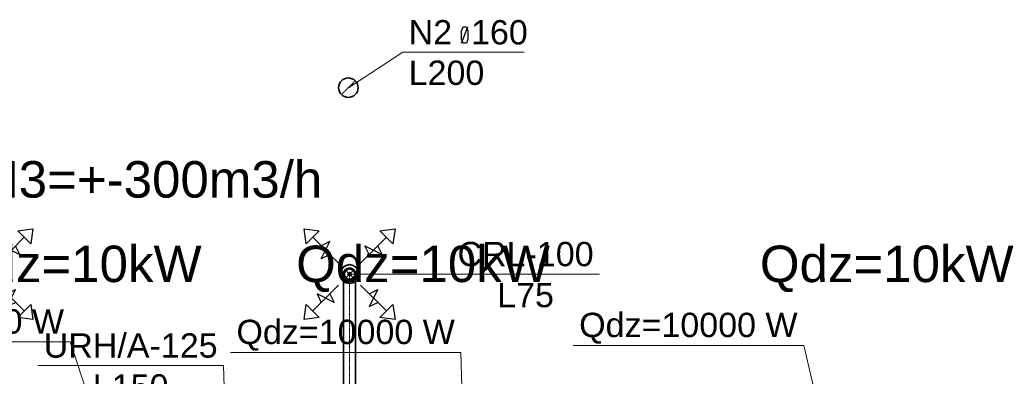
# Model space of a CAD drawing. Header units: millimetres. Extents: x -134161 to 355560, y -27497 to 30328.
# Tile 21 of 95: x -119211 to -111125, y 13648 to 16579. Entities that reach past the tile are written whole.
import ezdxf

# ---------------------------------------------------------------- set-up
doc = ezdxf.new("R2010")
doc.units = ezdxf.units.MM
for name, pattern in [('CenterLine', [17.2, 13, -2, 0.2, -2]), ('HIDDEN', [9.525, 6.35, -3.175]), ('UnderCeiling', [6.7, 4.2, -1, 0.5, -1])]:
    doc.linetypes.add(name, pattern=pattern)
doc.layers.add('AVK-K_uzdevums', color=6, linetype='CONTINUOUS', lineweight=30)
doc.layers.add('AVK-V_uzdevums', color=5, linetype='CONTINUOUS', lineweight=30)
for name, color, linetype in [('Dz1-Teksts-', 7, 'CONTINUOUS'), ('Vent-N2', 7, 'CONTINUOUS'), ('Vent-N2-Teksts-', 7, 'CONTINUOUS'), ('Vent-PN3-N-Teksts-', 7, 'CONTINUOUS'), ('Vent-PN3-P', 7, 'CONTINUOUS'), ('Vent-PN3-P-Iekarta', 7, 'CONTINUOUS'), ('Vent-PN3-P-Plusmas bulta', 7, 'CONTINUOUS'), ('Vent-PN3-P-Teksts-', 7, 'CONTINUOUS')]:
    doc.layers.add(name, color=color, linetype=linetype)
doc.styles.add('Arial', font='arial.ttf', dxfattribs={"height": 187.5})
doc.styles.add('PBL', font='arial.ttf')

# ---------------------------------------------------------------- blocks, each defined once
blk = doc.blocks.new('*U146')
at = {"layer": 'Vent-PN3-N-Teksts-', "color": 7, "linetype": 'Continuous', "lineweight": 15}
for p, q in [((14609.1, 13736.3, 2300), (13086, 13736.3, 2300)), ((14645.5, 12471, 2300), (14609.1, 13736.3, 2300))]:
    blk.add_line(p, q, dxfattribs=at)
at = {"layer": 'Vent-PN3-N-Teksts-', "color": 7, "linetype": 'Continuous', "lineweight": 25, "style": 'Arial'}
for s, p in [('URH/A-125', (13133.3, 13801.3, 2300)), ('L150', (13536.8, 13464.5, 2300))]:
    blk.add_text(s, height=200, dxfattribs=at).set_placement(p)
blk = doc.blocks.new('*U196')
at = {"layer": 'Vent-PN3-P-Teksts-', "color": 7, "linetype": 'Continuous', "lineweight": 15}
for p, q in [((15645.2, 14487.6, 2300), (16484.3, 14487.6, 2300)), ((16484.3, 14487.6, 2300), (17697, 14487.6, 2300))]:
    blk.add_line(p, q, dxfattribs=at)
at = {"layer": 'Vent-PN3-P-Teksts-', "color": 7, "linetype": 'Continuous', "lineweight": 25, "style": 'Arial'}
for s, p in [('CRL-100', (16531.5, 14552.6, 2300)), ('L75', (16857.5, 14215.8, 2300))]:
    blk.add_text(s, height=200, dxfattribs=at).set_placement(p)
blk = doc.blocks.new('*U715')
at = {"layer": 'Vent-PN3-P-Plusmas bulta', "color": 7, "linetype": 'Continuous', "lineweight": 25}
for p, q in [((12314.9, 14737.3, 2269), (12297.2, 14861, 2269)), ((12297.2, 14861, 2269), (12421, 14843.3, 2269)), ((12314.9, 14737.3, 2269), (12297.2, 14861, 2269)), ((12297.2, 14861, 2269), (12421, 14843.3, 2269)), ((12421, 14843.3, 2269), (12314.9, 14737.3, 2269)), ((12920.2, 14843.3, 2269), (13043.9, 14861, 2269)), ((12920.2, 14843.3, 2269), (13043.9, 14861, 2269)), ((13026.3, 14737.3, 2269), (12920.2, 14843.3, 2269)), ((13043.9, 14861, 2269), (13026.3, 14737.3, 2269)), ((13043.9, 14861, 2269), (13026.3, 14737.3, 2269)), ((12580.1, 14578.2, 2269), (12367.9, 14790.3, 2269)), ((12438.7, 14613.5, 2269), (12509.4, 14754.9, 2269)), ((12509.4, 14754.9, 2269), (12438.7, 14719.6, 2269)), ((12761.1, 14578.2, 2269), (12973.2, 14790.3, 2269)), ((12831.8, 14648.9, 2269), (12796.5, 14719.6, 2269)), ((12796.5, 14719.6, 2269), (12937.9, 14648.9, 2269)), ((12937.9, 14648.9, 2269), (12902.5, 14719.6, 2269)), ((12509.4, 14648.9, 2269), (12438.7, 14613.5, 2269)), ((12580.1, 14397.1, 2269), (12367.9, 14185, 2269)), ((12761.1, 14397.1, 2269), (12973.2, 14185, 2269)), ((12544.7, 14255.7, 2269), (12403.3, 14326.4, 2269)), ((12403.3, 14326.4, 2269), (12438.7, 14255.7, 2269)), ((12509.4, 14326.4, 2269), (12544.7, 14255.7, 2269)), ((12831.8, 14326.4, 2269), (12902.5, 14361.8, 2269)), ((12902.5, 14361.8, 2269), (12831.8, 14220.4, 2269)), ((12297.2, 14114.3, 2269), (12314.9, 14238, 2269)), ((12297.2, 14114.3, 2269), (12314.9, 14238, 2269)), ((12314.9, 14238, 2269), (12421, 14132, 2269)), ((12831.8, 14220.4, 2269), (12902.5, 14255.7, 2269)), ((12920.2, 14132, 2269), (13026.3, 14238, 2269)), ((13026.3, 14238, 2269), (13043.9, 14114.3, 2269)), ((13026.3, 14238, 2269), (13043.9, 14114.3, 2269)), ((12421, 14132, 2269), (12297.2, 14114.3, 2269)), ((12421, 14132, 2269), (12297.2, 14114.3, 2269)), ((13043.9, 14114.3, 2269), (12920.2, 14132, 2269)), ((13043.9, 14114.3, 2269), (12920.2, 14132, 2269))]:
    blk.add_line(p, q, dxfattribs=at)
blk = doc.blocks.new('*U718')
at = {"layer": 'Vent-PN3-P-Plusmas bulta', "color": 7, "linetype": 'Continuous', "lineweight": 25}
for p, q in [((15289.5, 14737.3, 2269), (15271.8, 14861, 2269)), ((15271.8, 14861, 2269), (15395.6, 14843.3, 2269)), ((15289.5, 14737.3, 2269), (15271.8, 14861, 2269)), ((15271.8, 14861, 2269), (15395.6, 14843.3, 2269)), ((15395.6, 14843.3, 2269), (15289.5, 14737.3, 2269)), ((15894.8, 14843.3, 2269), (16018.6, 14861, 2269)), ((15894.8, 14843.3, 2269), (16018.6, 14861, 2269)), ((16000.9, 14737.3, 2269), (15894.8, 14843.3, 2269)), ((16018.6, 14861, 2269), (16000.9, 14737.3, 2269)), ((16018.6, 14861, 2269), (16000.9, 14737.3, 2269)), ((15554.7, 14578.2, 2269), (15342.6, 14790.3, 2269)), ((15413.3, 14613.5, 2269), (15484, 14754.9, 2269)), ((15484, 14754.9, 2269), (15413.3, 14719.6, 2269)), ((15735.7, 14578.2, 2269), (15947.8, 14790.3, 2269)), ((15806.4, 14648.9, 2269), (15771.1, 14719.6, 2269)), ((15771.1, 14719.6, 2269), (15912.5, 14648.9, 2269)), ((15912.5, 14648.9, 2269), (15877.1, 14719.6, 2269)), ((15484, 14648.9, 2269), (15413.3, 14613.5, 2269)), ((15554.7, 14397.1, 2269), (15342.6, 14185, 2269)), ((15735.7, 14397.1, 2269), (15947.8, 14185, 2269)), ((15519.3, 14255.7, 2269), (15377.9, 14326.4, 2269)), ((15377.9, 14326.4, 2269), (15413.3, 14255.7, 2269)), ((15484, 14326.4, 2269), (15519.3, 14255.7, 2269)), ((15806.4, 14326.4, 2269), (15877.1, 14361.8, 2269)), ((15877.1, 14361.8, 2269), (15806.4, 14220.4, 2269)), ((15271.8, 14114.3, 2269), (15289.5, 14238, 2269)), ((15271.8, 14114.3, 2269), (15289.5, 14238, 2269)), ((15289.5, 14238, 2269), (15395.6, 14132, 2269)), ((15806.4, 14220.4, 2269), (15877.1, 14255.7, 2269)), ((15894.8, 14132, 2269), (16000.9, 14238, 2269)), ((16000.9, 14238, 2269), (16018.6, 14114.3, 2269)), ((16000.9, 14238, 2269), (16018.6, 14114.3, 2269)), ((15395.6, 14132, 2269), (15271.8, 14114.3, 2269)), ((15395.6, 14132, 2269), (15271.8, 14114.3, 2269)), ((16018.6, 14114.3, 2269), (15894.8, 14132, 2269)), ((16018.6, 14114.3, 2269), (15894.8, 14132, 2269))]:
    blk.add_line(p, q, dxfattribs=at)
blk = doc.blocks.new('*U741')
at = {"layer": 'Vent-PN3-P', "color": 5, "linetype": 'UnderCeiling', "lineweight": 35}
for p, q in [((15595.2, 14427.6, 2600), (15595.2, 12971.7, 2600)), ((15695.2, 14427.6, 2600), (15695.2, 12971.7, 2600))]:
    blk.add_line(p, q, dxfattribs=at)
at = {"layer": 'Vent-PN3-P', "color": 7, "linetype": 'CenterLine', "lineweight": 18}
blk.add_line((15645.2, 14427.6, 2600), (15645.2, 12971.7, 2600), dxfattribs=at)
blk = doc.blocks.new('*U745')
at = {"layer": 'Vent-PN3-P-Iekarta', "color": 5, "linetype": 'Continuous', "lineweight": 35}
for p, q in [((15615.3, 14559.7, 2300), (15590, 14542.8, 2300)), ((15645.2, 14565.6, 2300), (15615.3, 14559.7, 2300)), ((15675, 14559.7, 2300), (15645.2, 14565.6, 2300)), ((15700.4, 14542.8, 2300), (15675, 14559.7, 2300)), ((15573.1, 14517.5, 2300), (15567.2, 14487.6, 2300)), ((15567.2, 14487.6, 2300), (15573.1, 14457.8, 2300)), ((15590, 14542.8, 2300), (15573.1, 14517.5, 2300)), ((15599, 14506.8, 2339), (15595.2, 14487.6, 2339)), ((15599, 14506.8, 2300), (15595.2, 14487.6, 2300)), ((15595.2, 14487.6, 2339), (15599, 14468.5, 2339)), ((15595.2, 14487.6, 2300), (15599, 14468.5, 2300)), ((15609.8, 14523, 2339), (15599, 14506.8, 2339)), ((15609.8, 14523, 2300), (15599, 14506.8, 2300)), ((15605.9, 14503.9, 2290), (15602.7, 14487.6, 2290)), ((15605.9, 14503.9, 2347), (15602.7, 14487.6, 2347)), ((15602.7, 14487.6, 2290), (15605.9, 14471.4, 2290)), ((15602.7, 14487.6, 2347), (15605.9, 14471.4, 2347)), ((15615.1, 14517.7, 2290), (15605.9, 14503.9, 2290)), ((15615.1, 14517.7, 2347), (15605.9, 14503.9, 2347)), ((15626.1, 14533.8, 2339), (15609.8, 14523, 2339)), ((15626.1, 14533.8, 2300), (15609.8, 14523, 2300)), ((15628.9, 14526.9, 2290), (15615.1, 14517.7, 2290)), ((15628.9, 14526.9, 2347), (15615.1, 14517.7, 2347)), ((15645.2, 14537.6, 2339), (15626.1, 14533.8, 2339)), ((15645.2, 14537.6, 2300), (15626.1, 14533.8, 2300)), ((15645.2, 14530.1, 2290), (15628.9, 14526.9, 2290)), ((15645.2, 14530.1, 2347), (15628.9, 14526.9, 2347)), ((15634.1, 14492.2, 2284), (15633.2, 14487.6, 2284)), ((15633.2, 14487.6, 2284), (15634.1, 14483, 2284)), ((15636.7, 14496.1, 2284), (15634.1, 14492.2, 2284)), ((15634.1, 14483, 2284), (15636.7, 14479.2, 2284)), ((15640.6, 14498.7, 2284), (15636.7, 14496.1, 2284)), ((15636.7, 14479.2, 2284), (15640.6, 14476.6, 2284)), ((15645.2, 14499.6, 2284), (15640.6, 14498.7, 2284)), ((15640.6, 14476.6, 2284), (15645.2, 14475.6, 2284)), ((15664.3, 14533.8, 2339), (15645.2, 14537.6, 2339)), ((15664.3, 14533.8, 2300), (15645.2, 14537.6, 2300)), ((15661.5, 14526.9, 2290), (15645.2, 14530.1, 2290)), ((15661.5, 14526.9, 2347), (15645.2, 14530.1, 2347)), ((15649.8, 14498.7, 2284), (15645.2, 14499.6, 2284)), ((15645.2, 14475.6, 2284), (15649.8, 14476.6, 2284)), ((15653.7, 14496.1, 2284), (15649.8, 14498.7, 2284)), ((15649.8, 14476.6, 2284), (15653.7, 14479.2, 2284)), ((15656.3, 14492.2, 2284), (15653.7, 14496.1, 2284)), ((15653.7, 14479.2, 2284), (15656.3, 14483, 2284)), ((15657.2, 14487.6, 2284), (15656.3, 14492.2, 2284)), ((15656.3, 14483, 2284), (15657.2, 14487.6, 2284)), ((15675.3, 14517.7, 2290), (15661.5, 14526.9, 2290)), ((15675.3, 14517.7, 2347), (15661.5, 14526.9, 2347)), ((15680.6, 14523, 2339), (15664.3, 14533.8, 2339)), ((15680.6, 14523, 2300), (15664.3, 14533.8, 2300)), ((15684.5, 14503.9, 2290), (15675.3, 14517.7, 2290)), ((15684.5, 14503.9, 2347), (15675.3, 14517.7, 2347)), ((15691.4, 14506.8, 2339), (15680.6, 14523, 2339)), ((15691.4, 14506.8, 2300), (15680.6, 14523, 2300)), ((15687.7, 14487.6, 2290), (15684.5, 14503.9, 2290)), ((15687.7, 14487.6, 2347), (15684.5, 14503.9, 2347)), ((15684.5, 14471.4, 2290), (15687.7, 14487.6, 2290)), ((15684.5, 14471.4, 2347), (15687.7, 14487.6, 2347)), ((15695.2, 14487.6, 2339), (15691.4, 14506.8, 2339)), ((15695.2, 14487.6, 2300), (15691.4, 14506.8, 2300)), ((15691.4, 14468.5, 2339), (15695.2, 14487.6, 2339)), ((15691.4, 14468.5, 2300), (15695.2, 14487.6, 2300)), ((15717.3, 14517.5, 2300), (15700.4, 14542.8, 2300)), ((15723.2, 14487.6, 2300), (15717.3, 14517.5, 2300)), ((15717.3, 14457.8, 2300), (15723.2, 14487.6, 2300)), ((15573.1, 14457.8, 2300), (15590, 14432.5, 2300)), ((15590, 14432.5, 2300), (15615.3, 14415.6, 2300)), ((15599, 14468.5, 2339), (15609.8, 14452.3, 2339)), ((15599, 14468.5, 2300), (15609.8, 14452.3, 2300)), ((15605.9, 14471.4, 2290), (15615.1, 14457.6, 2290)), ((15605.9, 14471.4, 2347), (15615.1, 14457.6, 2347)), ((15609.8, 14452.3, 2339), (15626.1, 14441.4, 2339)), ((15609.8, 14452.3, 2300), (15626.1, 14441.4, 2300)), ((15615.1, 14457.6, 2290), (15628.9, 14448.4, 2290)), ((15615.1, 14457.6, 2347), (15628.9, 14448.4, 2347)), ((15615.3, 14415.6, 2300), (15645.2, 14409.6, 2300)), ((15626.1, 14441.4, 2339), (15645.2, 14437.6, 2339)), ((15626.1, 14441.4, 2300), (15645.2, 14437.6, 2300)), ((15628.9, 14448.4, 2290), (15645.2, 14445.1, 2290)), ((15628.9, 14448.4, 2347), (15645.2, 14445.1, 2347)), ((15645.2, 14445.1, 2290), (15661.5, 14448.4, 2290)), ((15645.2, 14445.1, 2347), (15661.5, 14448.4, 2347)), ((15645.2, 14437.6, 2339), (15664.3, 14441.4, 2339)), ((15645.2, 14437.6, 2300), (15664.3, 14441.4, 2300)), ((15645.2, 14409.6, 2300), (15675, 14415.6, 2300)), ((15661.5, 14448.4, 2290), (15675.3, 14457.6, 2290)), ((15661.5, 14448.4, 2347), (15675.3, 14457.6, 2347)), ((15664.3, 14441.4, 2339), (15680.6, 14452.3, 2339)), ((15664.3, 14441.4, 2300), (15680.6, 14452.3, 2300)), ((15675, 14415.6, 2300), (15700.4, 14432.5, 2300)), ((15675.3, 14457.6, 2290), (15684.5, 14471.4, 2290)), ((15675.3, 14457.6, 2347), (15684.5, 14471.4, 2347)), ((15680.6, 14452.3, 2339), (15691.4, 14468.5, 2339)), ((15680.6, 14452.3, 2300), (15691.4, 14468.5, 2300)), ((15700.4, 14432.5, 2300), (15717.3, 14457.8, 2300))]:
    blk.add_line(p, q, dxfattribs=at)
at = {"layer": 'Vent-PN3-P-Iekarta', "color": 7, "linetype": 'HIDDEN', "lineweight": -3}
for p, q in [((15616.5, 14556.9, 2275), (15592.2, 14540.7, 2275)), ((15616.5, 14556.9, 2269), (15592.2, 14540.7, 2269)), ((15645.2, 14562.6, 2275), (15616.5, 14556.9, 2275)), ((15645.2, 14562.6, 2269), (15616.5, 14556.9, 2269)), ((15673.9, 14556.9, 2275), (15645.2, 14562.6, 2275)), ((15673.9, 14556.9, 2269), (15645.2, 14562.6, 2269)), ((15698.2, 14540.7, 2275), (15673.9, 14556.9, 2275)), ((15698.2, 14540.7, 2269), (15673.9, 14556.9, 2269)), ((15575.9, 14516.3, 2275), (15570.2, 14487.6, 2275)), ((15575.9, 14516.3, 2269), (15570.2, 14487.6, 2269)), ((15570.2, 14487.6, 2275), (15575.9, 14458.9, 2275)), ((15570.2, 14487.6, 2269), (15575.9, 14458.9, 2269)), ((15592.2, 14540.7, 2275), (15575.9, 14516.3, 2275)), ((15592.2, 14540.7, 2269), (15575.9, 14516.3, 2269)), ((15714.5, 14516.3, 2275), (15698.2, 14540.7, 2275)), ((15714.5, 14516.3, 2269), (15698.2, 14540.7, 2269)), ((15720.2, 14487.6, 2275), (15714.5, 14516.3, 2275)), ((15720.2, 14487.6, 2269), (15714.5, 14516.3, 2269)), ((15714.5, 14458.9, 2275), (15720.2, 14487.6, 2275)), ((15714.5, 14458.9, 2269), (15720.2, 14487.6, 2269)), ((15575.9, 14458.9, 2275), (15592.2, 14434.6, 2275)), ((15575.9, 14458.9, 2269), (15592.2, 14434.6, 2269)), ((15592.2, 14434.6, 2275), (15616.5, 14418.4, 2275)), ((15592.2, 14434.6, 2269), (15616.5, 14418.4, 2269)), ((15616.5, 14418.4, 2275), (15645.2, 14412.6, 2275)), ((15616.5, 14418.4, 2269), (15645.2, 14412.6, 2269)), ((15645.2, 14412.6, 2275), (15673.9, 14418.4, 2275)), ((15645.2, 14412.6, 2269), (15673.9, 14418.4, 2269)), ((15673.9, 14418.4, 2275), (15698.2, 14434.6, 2275)), ((15673.9, 14418.4, 2269), (15698.2, 14434.6, 2269)), ((15698.2, 14434.6, 2275), (15714.5, 14458.9, 2275)), ((15698.2, 14434.6, 2269), (15714.5, 14458.9, 2269))]:
    blk.add_line(p, q, dxfattribs=at)
at = {"layer": 'Vent-PN3-P-Iekarta', "color": 5, "linetype": 'Continuous', "lineweight": 35}
blk.add_circle((15645.2, 14487.6, 2284), 12, dxfattribs=at)
blk = doc.blocks.new('*U746')
at = {"layer": 'Vent-PN3-P', "color": 7, "linetype": 'Continuous', "lineweight": -3}
blk.add_line((15645.2, 14487.6, 2420), (15645.2, 14487.6, 2419), dxfattribs=at)
blk = doc.blocks.new('*U747')
at = {"layer": 'Vent-PN3-P', "color": 7, "linetype": 'UnderCeiling', "lineweight": 18}
for p, q in [((15609.8, 14452.3, 2540), (15680.6, 14523, 2540)), ((15609.8, 14523, 2540), (15680.6, 14452.3, 2540))]:
    blk.add_line(p, q, dxfattribs=at)
at = {"layer": 'Vent-PN3-P', "color": 5, "linetype": 'UnderCeiling', "lineweight": 35, "extrusion": (0, 0, -1)}
blk.add_ellipse((15645.2, 14487.6, 2540), major_axis=(-50, 0), ratio=1, start_param=0, end_param=3.141593, dxfattribs=at)
at = {"layer": 'Vent-PN3-P', "color": 7, "linetype": 'HIDDEN', "lineweight": -3, "extrusion": (0, 0, -1)}
blk.add_ellipse((15645.2, 14487.6, 2540), major_axis=(50, 0), ratio=1, start_param=0, end_param=3.141593, dxfattribs=at)
at = {"layer": 'Vent-PN3-P', "color": 5, "linetype": 'UnderCeiling', "lineweight": 35, "extrusion": (-1, 0, 0)}
for centre in [(15595.2, 14427.6, 2540), (15695.2, 14427.6, 2540)]:
    blk.add_ellipse(centre, major_axis=(0, 0, 60), ratio=1, start_param=0, end_param=1.570796, dxfattribs=at)
at = {"layer": 'Vent-PN3-P', "color": 7, "linetype": 'CenterLine', "lineweight": 18, "extrusion": (-1, 0, 0)}
blk.add_ellipse((15645.2, 14427.6, 2540), major_axis=(0, 0, 60), ratio=1, start_param=0, end_param=1.570796, dxfattribs=at)
at = {"layer": 'Vent-PN3-P', "color": 5, "linetype": 'UnderCeiling', "lineweight": 35, "extrusion": (0, -1, 0)}
blk.add_ellipse((15645.2, 14427.6, 2600), major_axis=(50, 0), ratio=1, start_param=0, end_param=3.141593, dxfattribs=at)
blk = doc.blocks.new('*U757')
at = {"layer": 'Vent-N2-Teksts-', "color": 7, "linetype": 'Continuous', "lineweight": 25}
for p, q in [((16565.1, 16486, 1500), (16577.6, 16520.3, 1500)), ((16565.1, 16386.6, 1500), (16617, 16519.2, 1500)), ((16577.6, 16520.3, 1500), (16604.5, 16520.3, 1500)), ((16604.5, 16520.3, 1500), (16617, 16486, 1500)), ((16565.1, 16419.8, 1500), (16565.1, 16486, 1500)), ((16577.6, 16386.6, 1500), (16565.1, 16419.8, 1500)), ((16617, 16419.8, 1500), (16604.5, 16386.6, 1500)), ((16617, 16486, 1500), (16617, 16419.8, 1500)), ((16604.5, 16386.6, 1500), (16577.6, 16386.6, 1500))]:
    blk.add_line(p, q, dxfattribs=at)
at = {"layer": 'Vent-N2-Teksts-', "color": 7, "linetype": 'Continuous', "lineweight": 15}
for p, q in [((15635.3, 16019.9, 1500), (16083.6, 16311, 1500)), ((16083.6, 16311, 1500), (17077.9, 16311, 1500))]:
    blk.add_line(p, q, dxfattribs=at)
at = {"layer": 'Vent-N2-Teksts-', "color": 7, "linetype": 'Continuous', "lineweight": 25, "style": 'Arial'}
for s, p in [('N2  160', (16130.3, 16375.2, 1500)), ('L200', (16130.3, 16042.6, 1500))]:
    blk.add_text(s, height=200, dxfattribs=at).set_placement(p)
blk = doc.blocks.new('*U765')
at = {"layer": 'Vent-N2', "color": 7, "linetype": 'UnderCeiling', "lineweight": 18}
blk.add_line((15691.9, 16076.5, 3000), (15578.7, 15963.3, 3000), dxfattribs=at)
at = {"layer": 'Vent-N2', "color": 1, "linetype": 'Continuous', "lineweight": 35}
blk.add_circle((15635.3, 16019.9, 3000), 80, dxfattribs=at)
blk = doc.blocks.new('*U766')
at = {"layer": 'Vent-N2', "color": 7, "linetype": 'Continuous', "lineweight": -3}
for p, q in [((15635.3, 16019.9, 250), (15635.3, 16019.9, 249)), ((15635.3, 16019.9, 500), (15635.3, 16019.9, 499)), ((15635.3, 16019.9, 750), (15635.3, 16019.9, 749)), ((15635.3, 16019.9, 1000), (15635.3, 16019.9, 999)), ((15635.3, 16019.9, 1250), (15635.3, 16019.9, 1249)), ((15635.3, 16019.9, 1500), (15635.3, 16019.9, 1499)), ((15635.3, 16019.9, 1750), (15635.3, 16019.9, 1749)), ((15635.3, 16019.9, 2000), (15635.3, 16019.9, 1999)), ((15635.3, 16019.9, 2250), (15635.3, 16019.9, 2249)), ((15635.3, 16019.9, 2500), (15635.3, 16019.9, 2499)), ((15635.3, 16019.9, 2750), (15635.3, 16019.9, 2749))]:
    blk.add_line(p, q, dxfattribs=at)
blk = doc.blocks.new('*U769')
at = {"layer": 'Vent-N2', "color": 7, "linetype": 'Continuous', "lineweight": -3}
blk.add_line((15635.3, 16019.9), (15635.3, 16019.9, -1), dxfattribs=at)
blk = doc.blocks.new('*U945')
at = {"layer": 'Dz1-Teksts-', "color": 7, "linetype": 'Continuous', "lineweight": 0}
for p, q in [((19374.8, 13901.2, 2500), (17480.7, 13901.2, 2500)), ((19568.2, 13081.2, 2500), (19374.8, 13901.2, 2500))]:
    blk.add_line(p, q, dxfattribs=at)
at = {"layer": 'Dz1-Teksts-', "color": 7, "linetype": 'Continuous', "lineweight": 0, "extrusion": (0, 0, -1)}
blk.add_circle((-19568.2, 13081.2, -2500), 25, dxfattribs=at)
at = {"layer": 'Dz1-Teksts-', "color": 7, "linetype": 'Continuous', "lineweight": 0, "style": 'Arial'}
blk.add_text('Qdz=10000 W', height=200, dxfattribs=at).set_placement((17530.8, 13970.1, 2500))
blk = doc.blocks.new('*U958')
at = {"layer": 'Dz1-Teksts-', "color": 7, "linetype": 'Continuous', "lineweight": 0}
for p, q in [((16560, 13843.7, 2500), (14666, 13843.7, 2500)), ((16581.5, 13081.2, 2500), (16560, 13843.7, 2500))]:
    blk.add_line(p, q, dxfattribs=at)
at = {"layer": 'Dz1-Teksts-', "color": 7, "linetype": 'Continuous', "lineweight": 0, "extrusion": (0, 0, -1)}
blk.add_circle((-16581.5, 13081.2, -2500), 25, dxfattribs=at)
at = {"layer": 'Dz1-Teksts-', "color": 7, "linetype": 'Continuous', "lineweight": 0, "style": 'Arial'}
blk.add_text('Qdz=10000 W', height=200, dxfattribs=at).set_placement((14716.1, 13912.6, 2500))
blk = doc.blocks.new('*U973')
at = {"layer": 'Dz1-Teksts-', "color": 7, "linetype": 'Continuous', "lineweight": 0}
for p, q in [((13350.8, 13930, 2500), (11456.8, 13930, 2500)), ((13630.6, 13081.2, 2500), (13350.8, 13930, 2500))]:
    blk.add_line(p, q, dxfattribs=at)
at = {"layer": 'Dz1-Teksts-', "color": 7, "linetype": 'Continuous', "lineweight": 0, "extrusion": (0, 0, -1)}
blk.add_circle((-13630.6, 13081.2, -2500), 25, dxfattribs=at)
at = {"layer": 'Dz1-Teksts-', "color": 7, "linetype": 'Continuous', "lineweight": 0, "style": 'Arial'}
blk.add_text('Qdz=10000 W', height=200, dxfattribs=at).set_placement((11506.9, 13998.9, 2500))

msp = doc.modelspace()

# ---------------------------------------------------------------- block references
at = {"layer": 'Dz1-Teksts-'}
for name in ['*U973', '*U945', '*U958']:
    msp.add_blockref(name, (-132147.1, 0), dxfattribs=at)
at = {"layer": 'Vent-N2'}
for name in ['*U765', '*U766', '*U769']:
    msp.add_blockref(name, (-132147.1, 0), dxfattribs=at)
at = {"layer": 'Vent-N2-Teksts-'}
msp.add_blockref('*U757', (-132147.1, 0), dxfattribs=at)
at = {"layer": 'Vent-PN3-N-Teksts-'}
msp.add_blockref('*U146', (-132147.1, 0), dxfattribs=at)
at = {"layer": 'Vent-PN3-P'}
for name in ['*U747', '*U746', '*U741']:
    msp.add_blockref(name, (-132147.1, 0), dxfattribs=at)
at = {"layer": 'Vent-PN3-P-Iekarta'}
msp.add_blockref('*U745', (-132147.1, 0), dxfattribs=at)
at = {"layer": 'Vent-PN3-P-Plusmas bulta'}
for name in ['*U715', '*U718']:
    msp.add_blockref(name, (-132147.1, 0), dxfattribs=at)
at = {"layer": 'Vent-PN3-P-Teksts-'}
msp.add_blockref('*U196', (-132147.1, 0), dxfattribs=at)

# ---------------------------------------------------------------- texts
at = {"layer": 'AVK-K_uzdevums', "char_height": 300, "width": 1929.168, "attachment_point": 1, "style": 'PBL'}
for insert in [(-119801, 14721.9), (-116940.8, 14721.9), (-113132.3, 14721.9)]:
    msp.add_mtext('{\\fArial|b0|i0|c186|p34;Qdz=10kW}', dxfattribs=dict(at, insert=insert))
at = {"layer": 'AVK-V_uzdevums', "insert": (-119801, 15416.4), "char_height": 300, "width": 1929.168, "attachment_point": 1, "style": 'PBL'}
msp.add_mtext('{\\fArial|b0|i0|c186|p34;PN3=+-300m3/h}', dxfattribs=at)

doc.saveas('drawing.dxf')
